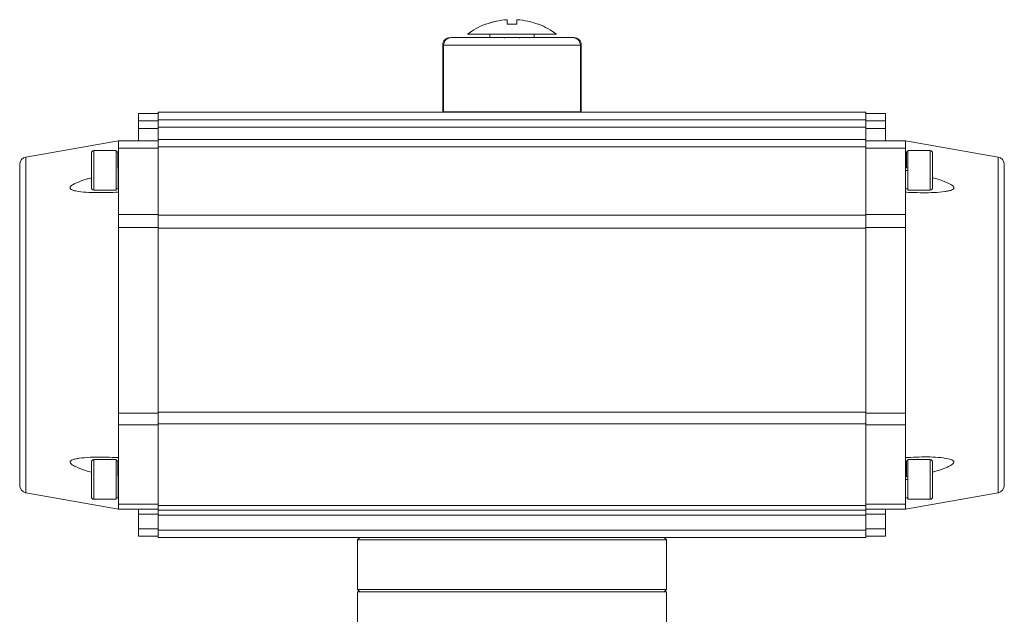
# Model space of a CAD drawing. Header units: millimetres. Extents: x 62 to 973, y -248 to 982.
# Tile 6 of 6: x 575 to 973, y 742 to 982. Entities that reach past the tile are written whole.
import ezdxf

# ---------------------------------------------------------------- set-up
doc = ezdxf.new("R2010")
doc.units = ezdxf.units.MM

msp = doc.modelspace()

# ---------------------------------------------------------------- linework, layer by layer
at = {"color": 7, "linetype": 'Continuous', "lineweight": 15}
for p, q in [((775.75, 980.42), (775.75, 982.28)), ((764.75, 976.42), (764.75, 975.02)), ((782.75, 975.02), (782.75, 976.42)), ((745.75, 972.02), (745.75, 945.02)), ((746.11, 972.02), (801.39, 972.02)), ((770.75, 975.02), (770.75, 974.82)), ((776.75, 974.82), (776.75, 975.02)), ((798.75, 975.02), (798.23, 975.02)), ((801.75, 945.02), (801.75, 972.02)), ((622.75, 944.32), (622.75, 944.32)), ((630.75, 944.32), (622.75, 944.32)), ((630.75, 944.32), (630.75, 944.82)), ((630.75, 944.82), (630.75, 944.82)), ((630.75, 944.82), (630.75, 941.82)), ((916.75, 944.82), (630.75, 944.82)), ((746.04, 945.02), (745.75, 945.02)), ((746.04, 945.02), (801.46, 945.02)), ((748.75, 945.02), (748.75, 944.82)), ((798.75, 944.82), (798.75, 945.02)), ((801.46, 945.02), (801.75, 945.02)), ((916.75, 944.82), (916.75, 941.82)), ((924.75, 944.32), (916.75, 944.32)), ((622.75, 938.32), (622.75, 941.32)), ((622.75, 941.32), (622.75, 938.32)), ((622.75, 941.32), (630.75, 941.32)), ((630.75, 941.82), (630.75, 938.82)), ((916.75, 941.82), (630.75, 941.82)), ((916.75, 941.82), (916.75, 938.82)), ((924.75, 941.32), (916.75, 941.32)), ((924.75, 941.32), (924.75, 938.32)), ((622.75, 938.32), (630.75, 938.32)), ((630.75, 938.82), (916.75, 938.82)), ((916.75, 938.32), (924.75, 938.32)), ((614.75, 933.32), (577.23, 926.7)), ((614.75, 933.32), (614.75, 933.32)), ((630.75, 933.32), (614.75, 933.32)), ((614.75, 933.32), (614.75, 933.32)), ((630.75, 933.82), (630.75, 933.82)), ((630.75, 933.82), (630.75, 930.82)), ((916.75, 933.82), (630.75, 933.82)), ((630.75, 930.32), (630.75, 933.32)), ((916.75, 933.32), (932.75, 933.32)), ((970.27, 926.7), (932.75, 933.32)), ((932.75, 933.32), (932.75, 930.32)), ((613.75, 929.32), (604.75, 929.32)), ((614.38, 928.85), (613.75, 928.84)), ((614.75, 930.32), (614.75, 903.52)), ((614.75, 930.32), (630.75, 930.32)), ((630.75, 930.82), (630.75, 903.19)), ((916.75, 930.82), (630.75, 930.82)), ((916.75, 930.82), (916.75, 903.19)), ((932.75, 930.32), (916.75, 930.32)), ((932.75, 930.32), (932.75, 903.52)), ((933.75, 928.84), (933.13, 928.85)), ((942.75, 929.32), (933.75, 929.32)), ((614.75, 926.32), (614.44, 926.32)), ((933.13, 926.32), (932.75, 926.32)), ((614.5, 921.33), (614.5, 921.33)), ((933.75, 921.32), (932.75, 921.32)), ((933.24, 922.32), (933.75, 922.32)), ((933.75, 921.32), (933.75, 922.32)), ((614.63, 916.32), (614.75, 916.32)), ((604.75, 913.32), (613.75, 913.32)), ((613.75, 913.85), (614.63, 913.86)), ((932.88, 913.86), (933.75, 913.85)), ((933.75, 913.32), (942.75, 913.32)), ((614.75, 903.52), (614.75, 898.25)), ((614.75, 903.52), (630.75, 903.52)), ((916.75, 903.52), (932.75, 903.52)), ((630.75, 903.19), (916.75, 903.19)), ((916.75, 903.19), (916.75, 897.97)), ((630.75, 898.25), (614.75, 898.25)), ((916.75, 897.97), (630.75, 897.97)), ((932.75, 898.25), (916.75, 898.25)), ((614.75, 823.18), (630.75, 823.18)), ((614.75, 823.18), (614.75, 818.42)), ((630.75, 823.52), (630.75, 818.82)), ((630.75, 823.52), (916.75, 823.52)), ((916.75, 823.52), (916.75, 818.82)), ((916.75, 823.18), (932.75, 823.18)), ((916.75, 818.42), (916.75, 823.18)), ((932.75, 823.18), (932.75, 818.42)), ((614.75, 818.42), (614.75, 786.32)), ((614.75, 818.42), (630.75, 818.42)), ((630.75, 818.82), (630.75, 785.82)), ((916.75, 818.82), (630.75, 818.82)), ((916.75, 818.82), (916.75, 785.82)), ((932.75, 818.42), (916.75, 818.42)), ((932.75, 818.42), (932.75, 786.32)), ((613.75, 804.32), (604.75, 804.32)), ((942.75, 804.32), (933.75, 804.32)), ((614.38, 803.85), (613.75, 803.84)), ((614.75, 801.32), (614.44, 801.32)), ((933.13, 801.32), (932.75, 801.32)), ((933.75, 803.84), (933.13, 803.85)), ((933.75, 796.32), (932.75, 796.32)), ((933.24, 797.32), (933.75, 797.32)), ((933.75, 796.32), (933.75, 797.32)), ((577.23, 790.93), (614.75, 784.32)), ((604.75, 788.32), (613.75, 788.32)), ((613.75, 788.85), (614.63, 788.86)), ((614.63, 791.32), (614.75, 791.32)), ((932.75, 784.32), (970.27, 790.93)), ((932.88, 788.86), (933.75, 788.85)), ((933.75, 788.32), (942.75, 788.32)), ((614.75, 786.32), (614.75, 784.32)), ((630.75, 786.32), (614.75, 786.32)), ((614.75, 784.32), (614.75, 784.32)), ((614.75, 784.32), (630.75, 784.32)), ((614.75, 784.32), (614.75, 784.32)), ((622.75, 784.32), (622.75, 782.32)), ((622.75, 784.32), (622.75, 782.32)), ((630.75, 785.82), (630.75, 783.82)), ((916.75, 785.82), (630.75, 785.82)), ((932.75, 786.32), (916.75, 786.32)), ((916.75, 785.82), (916.75, 783.82)), ((916.75, 784.32), (916.75, 784.32)), ((932.75, 784.32), (916.75, 784.32)), ((924.75, 784.32), (924.75, 782.32)), ((630.75, 782.32), (622.75, 782.32)), ((622.75, 782.32), (622.75, 776.32)), ((622.75, 776.32), (622.75, 782.32)), ((630.75, 783.82), (630.75, 783.82)), ((630.75, 783.82), (630.75, 781.82)), ((630.75, 783.82), (916.75, 783.82)), ((630.75, 781.82), (630.75, 775.82)), ((916.75, 781.82), (630.75, 781.82)), ((916.75, 783.82), (916.75, 781.82)), ((924.75, 782.32), (916.75, 782.32)), ((916.75, 781.82), (916.75, 775.82)), ((924.75, 782.32), (924.75, 776.32)), ((630.75, 776.32), (622.75, 776.32)), ((924.75, 776.32), (916.75, 776.32)), ((622.75, 773.32), (622.75, 773.32)), ((622.75, 773.32), (630.75, 773.32)), ((630.75, 775.82), (916.75, 775.82)), ((630.75, 772.82), (630.75, 772.82)), ((750.66, 772.82), (630.75, 772.82)), ((712.25, 772.82), (711.25, 771.82)), ((750.66, 772.82), (796.84, 772.82)), ((916.75, 772.82), (796.84, 772.82)), ((836.25, 771.82), (835.25, 772.82)), ((924.75, 773.32), (916.75, 773.32)), ((711.25, 771.82), (711.25, 751.82)), ((836.25, 771.82), (711.25, 771.82)), ((836.25, 751.82), (836.25, 771.82)), ((711.25, 751.82), (712.25, 750.82)), ((711.25, 751.82), (836.25, 751.82)), ((711.25, 750.82), (711.25, 734.82)), ((711.25, 750.82), (836.25, 750.82)), ((835.25, 750.82), (836.25, 751.82)), ((836.25, 734.82), (836.25, 750.82))]:
    msp.add_line(p, q, dxfattribs=at)
at = {"color": 8, "linetype": 'Continuous', "lineweight": 15}
for p, q in [((746.11, 972.02), (745.75, 972.02)), ((801.75, 972.02), (801.39, 972.02))]:
    msp.add_line(p, q, dxfattribs=at)
at = {"color": 7, "linetype": 'Continuous', "lineweight": 15, "flags": 128}
for points in [[(771.75, 980.42), (771.75, 980.79), (771.75, 981.12), (771.75, 981.41), (771.75, 981.67), (771.75, 981.88), (771.75, 982.06), (771.75, 982.19), (771.75, 982.28)], [(775.75, 982.28), (775.75, 982.19), (775.75, 982.06), (775.75, 981.88), (775.75, 981.67), (775.75, 981.41), (775.75, 981.12), (775.75, 980.79), (775.75, 980.42)], [(775.75, 980.42), (775.75, 980.79), (775.75, 981.12), (775.75, 981.41), (775.75, 981.67), (775.75, 981.88), (775.75, 982.06), (775.75, 982.19), (775.75, 982.28)], [(622.75, 941.32), (622.75, 941.9), (622.75, 942.47), (622.75, 942.98), (622.75, 943.44), (622.75, 943.81), (622.75, 944.09), (622.75, 944.26), (622.75, 944.32)], [(622.75, 944.32), (622.75, 944.26), (622.75, 944.09), (622.75, 943.81), (622.75, 943.44), (622.75, 942.98), (622.75, 942.47), (622.75, 941.9), (622.75, 941.32)], [(924.75, 944.32), (924.75, 944.26), (924.75, 944.09), (924.75, 943.81), (924.75, 943.44), (924.75, 942.98), (924.75, 942.47), (924.75, 941.9), (924.75, 941.32)], [(622.75, 933.32), (622.75, 933.41), (622.75, 933.7), (622.75, 934.16), (622.75, 934.78), (622.75, 935.54), (622.75, 936.4), (622.75, 937.34), (622.75, 938.32)], [(622.75, 933.32), (622.75, 933.41), (622.75, 933.7), (622.75, 934.16), (622.75, 934.78), (622.75, 935.54), (622.75, 936.4), (622.75, 937.34), (622.75, 938.32)], [(630.75, 938.82), (630.75, 937.84), (630.75, 936.9), (630.75, 936.04), (630.75, 935.28), (630.75, 934.66), (630.75, 934.2), (630.75, 933.91), (630.75, 933.82)], [(630.75, 938.32), (630.75, 937.34), (630.75, 936.4), (630.75, 935.54), (630.75, 934.78), (630.75, 934.16), (630.75, 933.7), (630.75, 933.41), (630.75, 933.32)], [(916.75, 938.82), (916.75, 937.84), (916.75, 936.9), (916.75, 936.04), (916.75, 935.28), (916.75, 934.66), (916.75, 934.2), (916.75, 933.91), (916.75, 933.82)], [(916.75, 938.32), (916.75, 937.34), (916.75, 936.4), (916.75, 935.54), (916.75, 934.78), (916.75, 934.16), (916.75, 933.82)], [(924.75, 938.32), (924.75, 937.34), (924.75, 936.4), (924.75, 935.54), (924.75, 934.78), (924.75, 934.16), (924.75, 933.7), (924.75, 933.41), (924.75, 933.32)], [(614.75, 926.32), (614.75, 928.43), (614.75, 930.18), (614.75, 931.55), (614.75, 932.53), (614.75, 933.12), (614.75, 933.32)], [(614.75, 933.32), (614.75, 933.26), (614.75, 933.09), (614.75, 932.81), (614.75, 932.44), (614.75, 931.98), (614.75, 931.47), (614.75, 930.9), (614.75, 930.32)], [(916.75, 933.82), (916.75, 933.76), (916.75, 933.59), (916.75, 933.31), (916.75, 932.94), (916.75, 932.48), (916.75, 931.97), (916.75, 931.4), (916.75, 930.82)], [(613.75, 921.32), (613.75, 923.04), (613.75, 924.68), (613.75, 926.16), (613.75, 927.41), (613.75, 928.39), (613.75, 929.03), (613.75, 929.31), (613.75, 929.32)], [(933.75, 928.84), (933.75, 929.03), (933.75, 929.31), (933.75, 929.21), (933.75, 928.75), (933.75, 927.94), (933.75, 926.82), (933.75, 925.44), (933.75, 923.87), (933.75, 922.18), (933.75, 920.45), (933.75, 918.76), (933.75, 917.19), (933.75, 915.82), (933.75, 914.7), (933.75, 913.89), (933.75, 913.42), (933.75, 913.33), (933.75, 913.61), (933.75, 913.85)], [(614.75, 916.32), (614.75, 916), (614.75, 915.82), (614.75, 916), (614.75, 916.55), (614.75, 917.43), (614.75, 918.57), (614.75, 919.89), (614.75, 921.32), (614.75, 922.74), (614.75, 924.07), (614.75, 925.21), (614.75, 926.08), (614.75, 926.63), (614.75, 926.82), (614.75, 926.63), (614.75, 926.32)], [(613.75, 913.32), (613.75, 913.33), (613.75, 913.61), (613.75, 914.25), (613.75, 915.22), (613.75, 916.48), (613.75, 917.96), (613.75, 919.6), (613.75, 921.32)], [(614.75, 912.32), (614.75, 912.32), (614.75, 912.58), (614.75, 913.25), (614.75, 914.29), (614.75, 915.66), (614.75, 916.32)], [(614.75, 805.16), (614.75, 808.9), (614.75, 812.89), (614.75, 817.1), (614.75, 821.51), (614.75, 826.11), (614.75, 830.87), (614.75, 835.76), (614.75, 840.77), (614.75, 845.86), (614.75, 851.02), (614.75, 856.21), (614.75, 861.42), (614.75, 866.62), (614.75, 871.78), (614.75, 876.87), (614.75, 881.88), (614.75, 886.77), (614.75, 891.53), (614.75, 896.12), (614.75, 900.54), (614.75, 904.75), (614.75, 908.73), (614.75, 912.48)], [(916.75, 898.25), (916.75, 898.85), (916.75, 899.48), (916.75, 900.12), (916.75, 900.78), (916.75, 901.45), (916.75, 902.14), (916.75, 902.83), (916.75, 903.52)], [(932.75, 903.52), (932.75, 902.83), (932.75, 902.14), (932.75, 901.45), (932.75, 900.78), (932.75, 900.12), (932.75, 899.48), (932.75, 898.85), (932.75, 898.25)], [(630.75, 903.19), (630.75, 902.5), (630.75, 901.82), (630.75, 901.14), (630.75, 900.48), (630.75, 899.82), (630.75, 899.18), (630.75, 898.57), (630.75, 897.97)], [(614.75, 898.25), (614.75, 893.7), (614.75, 888.98), (614.75, 884.11), (614.75, 879.11), (614.75, 874.02), (614.75, 868.85), (614.75, 863.63), (614.75, 858.39), (614.75, 853.15), (614.75, 847.94), (614.75, 842.78), (614.75, 837.7), (614.75, 832.72), (614.75, 827.88), (614.75, 823.18)], [(630.75, 823.18), (630.75, 827.88), (630.75, 832.72), (630.75, 837.7), (630.75, 842.78), (630.75, 847.94), (630.75, 853.15), (630.75, 858.39), (630.75, 863.63), (630.75, 868.85), (630.75, 874.02), (630.75, 879.11), (630.75, 884.11), (630.75, 888.98), (630.75, 893.7), (630.75, 898.25)], [(630.75, 897.97), (630.75, 893.45), (630.75, 888.76), (630.75, 883.93), (630.75, 878.97), (630.75, 873.92), (630.75, 868.8), (630.75, 863.63), (630.75, 858.44), (630.75, 853.25), (630.75, 848.09), (630.75, 842.97), (630.75, 837.94), (630.75, 833), (630.75, 828.19), (630.75, 823.52)], [(916.75, 898.25), (916.75, 893.7), (916.75, 888.98), (916.75, 884.11), (916.75, 879.11), (916.75, 874.02), (916.75, 868.85), (916.75, 863.63), (916.75, 858.39), (916.75, 853.15), (916.75, 847.94), (916.75, 842.78), (916.75, 837.7), (916.75, 832.72), (916.75, 827.88), (916.75, 823.18)], [(916.75, 897.97), (916.75, 893.45), (916.75, 888.76), (916.75, 883.93), (916.75, 878.97), (916.75, 873.92), (916.75, 868.8), (916.75, 863.63), (916.75, 858.44), (916.75, 853.25), (916.75, 848.09), (916.75, 842.97), (916.75, 837.94), (916.75, 833), (916.75, 828.19), (916.75, 823.52)], [(932.75, 898.25), (932.75, 893.7), (932.75, 888.98), (932.75, 884.11), (932.75, 879.11), (932.75, 874.02), (932.75, 868.85), (932.75, 863.63), (932.75, 858.39), (932.75, 853.15), (932.75, 847.94), (932.75, 842.78), (932.75, 837.7), (932.75, 832.72), (932.75, 827.88), (932.75, 823.18)], [(613.75, 796.32), (613.75, 798.04), (613.75, 799.68), (613.75, 801.16), (613.75, 802.41), (613.75, 803.39), (613.75, 804.03), (613.75, 804.31), (613.75, 804.32)], [(614.75, 801.32), (614.75, 801.98), (614.75, 803.35), (614.75, 804.39), (614.75, 805.05), (614.75, 805.31), (614.75, 805.32)], [(933.75, 803.84), (933.75, 804.03), (933.75, 804.31), (933.75, 804.21), (933.75, 803.75), (933.75, 802.94), (933.75, 801.82), (933.75, 800.44), (933.75, 798.87), (933.75, 797.18), (933.75, 795.45), (933.75, 793.76), (933.75, 792.19), (933.75, 790.82), (933.75, 789.7), (933.75, 788.89), (933.75, 788.42), (933.75, 788.33), (933.75, 788.61), (933.75, 788.85)], [(614.75, 791.32), (614.75, 791), (614.75, 790.82), (614.75, 791), (614.75, 791.55), (614.75, 792.43), (614.75, 793.57), (614.75, 794.89), (614.75, 796.32), (614.75, 797.74), (614.75, 799.07), (614.75, 800.21), (614.75, 801.08), (614.75, 801.63), (614.75, 801.82), (614.75, 801.63), (614.75, 801.32)], [(613.75, 788.32), (613.75, 788.33), (613.75, 788.61), (613.75, 789.25), (613.75, 790.22), (613.75, 791.48), (613.75, 792.96), (613.75, 794.6), (613.75, 796.32)], [(614.75, 784.32), (614.75, 784.52), (614.75, 785.11), (614.75, 786.09), (614.75, 787.46), (614.75, 789.21), (614.75, 791.32)], [(630.75, 784.32), (630.75, 784.36), (630.75, 784.47), (630.75, 784.65), (630.75, 784.9), (630.75, 785.21), (630.75, 785.55), (630.75, 785.93), (630.75, 786.32)], [(932.75, 786.32), (932.75, 785.93), (932.75, 785.55), (932.75, 785.21), (932.75, 784.9), (932.75, 784.65), (932.75, 784.47), (932.75, 784.36), (932.75, 784.32)], [(622.75, 776.32), (622.75, 775.73), (622.75, 775.17), (622.75, 774.65), (622.75, 774.2), (622.75, 773.82), (622.75, 773.55), (622.75, 773.38), (622.75, 773.32)], [(622.75, 773.32), (622.75, 773.38), (622.75, 773.55), (622.75, 773.82), (622.75, 774.2), (622.75, 774.65), (622.75, 775.17), (622.75, 775.73), (622.75, 776.32)], [(924.75, 776.32), (924.75, 775.73), (924.75, 775.17), (924.75, 774.65), (924.75, 774.2), (924.75, 773.82), (924.75, 773.55), (924.75, 773.38), (924.75, 773.32)], [(630.75, 775.82), (630.75, 775.23), (630.75, 774.67), (630.75, 774.15), (630.75, 773.7), (630.75, 773.32), (630.75, 773.05), (630.75, 772.88), (630.75, 772.82)], [(630.75, 772.82), (630.75, 772.88), (630.75, 773.05), (630.75, 773.32)], [(916.75, 775.82), (916.75, 775.23), (916.75, 774.67), (916.75, 774.15), (916.75, 773.7), (916.75, 773.32), (916.75, 773.05), (916.75, 772.88), (916.75, 772.82)]]:
    msp.add_lwpolyline(points, dxfattribs=at)
at = {"color": 8, "linetype": 'Continuous', "lineweight": 15, "flags": 128}
for points in [[(604.75, 929.32), (604.75, 929.31), (604.75, 929.03), (604.75, 928.39), (604.75, 927.41), (604.75, 926.16), (604.75, 924.68), (604.75, 923.04), (604.75, 921.32)], [(942.75, 913.32), (942.75, 913.42), (942.75, 913.89), (942.75, 914.7), (942.75, 915.82), (942.75, 917.19), (942.75, 918.76), (942.75, 920.45), (942.75, 922.18), (942.75, 923.87), (942.75, 925.44), (942.75, 926.82), (942.75, 927.94), (942.75, 928.75), (942.75, 929.21), (942.75, 929.32)], [(577.23, 790.93), (577.23, 790.94), (577.23, 791.18), (577.23, 791.77), (577.23, 792.71), (577.23, 793.99), (577.23, 795.61), (577.23, 797.57), (577.23, 799.84), (577.23, 802.42), (577.23, 805.29), (577.23, 808.44), (577.23, 811.85), (577.23, 815.51), (577.23, 819.4), (577.23, 823.49), (577.23, 827.77), (577.23, 832.2), (577.23, 836.78), (577.23, 841.47), (577.23, 846.25), (577.23, 851.1), (577.23, 855.98), (577.23, 860.88), (577.23, 865.77), (577.23, 870.63), (577.23, 875.42), (577.23, 880.13), (577.23, 884.72), (577.23, 889.18), (577.23, 893.48), (577.23, 897.61), (577.23, 901.52), (577.23, 905.22), (577.23, 908.68), (577.23, 911.87), (577.23, 914.79), (577.23, 917.41), (577.23, 919.73), (577.23, 921.74), (577.23, 923.41), (577.23, 924.75), (577.23, 925.74), (577.23, 926.39), (577.23, 926.68), (577.23, 926.7)], [(970.27, 926.7), (970.27, 926.58), (970.27, 926.11), (970.27, 925.29), (970.27, 924.12), (970.27, 922.62), (970.27, 920.78), (970.27, 918.61), (970.27, 916.14), (970.27, 913.36), (970.27, 910.31), (970.27, 906.98), (970.27, 903.4), (970.27, 899.59), (970.27, 895.57), (970.27, 891.36), (970.27, 886.97), (970.27, 882.44), (970.27, 877.79), (970.27, 873.03), (970.27, 868.21), (970.27, 863.33), (970.27, 858.43)], [(604.75, 921.32), (604.75, 919.6), (604.75, 917.96), (604.75, 916.48), (604.75, 915.22), (604.75, 914.25), (604.75, 913.61), (604.75, 913.33), (604.75, 913.32)], [(970.27, 858.43), (970.27, 853.54), (970.27, 848.67), (970.27, 843.85), (970.27, 839.11), (970.27, 834.47), (970.27, 829.96), (970.27, 825.61), (970.27, 821.42), (970.27, 817.43), (970.27, 813.66), (970.27, 810.12), (970.27, 806.83), (970.27, 803.82), (970.27, 801.09), (970.27, 798.66), (970.27, 796.55), (970.27, 794.76), (970.27, 793.31), (970.27, 792.19), (970.27, 791.43), (970.27, 791.01), (970.27, 790.93)], [(604.75, 804.32), (604.75, 804.31), (604.75, 804.03), (604.75, 803.39), (604.75, 802.41), (604.75, 801.16), (604.75, 799.68), (604.75, 798.04), (604.75, 796.32)], [(942.75, 788.32), (942.75, 788.42), (942.75, 788.89), (942.75, 789.7), (942.75, 790.82), (942.75, 792.19), (942.75, 793.76), (942.75, 795.45), (942.75, 797.18), (942.75, 798.87), (942.75, 800.44), (942.75, 801.82), (942.75, 802.94), (942.75, 803.75), (942.75, 804.21), (942.75, 804.32)], [(604.75, 796.32), (604.75, 794.6), (604.75, 792.96), (604.75, 791.48), (604.75, 790.22), (604.75, 789.25), (604.75, 788.61), (604.75, 788.33), (604.75, 788.32)]]:
    msp.add_lwpolyline(points, dxfattribs=at)
at = {"color": 7, "linetype": 'Continuous', "lineweight": 15}
for centre, radius, start, end in [((773.75, 952.42), 30, 111.0408, 126.865), ((773.75, 952.42), 30, 53.1268, 68.9632), ((748.75, 972.02), 3, 90, 180), ((798.75, 972.02), 3, 0, 90), ((604.75, 928.32), 1, 90, 180.0002), ((942.75, 928.32), 1, 359.9998, 90), ((577.75, 923.75), 3, 100, 180.0002), ((969.75, 923.75), 3, 359.9998, 80), ((604.75, 914.32), 1, 179.9998, 270), ((942.75, 914.32), 1, 270, 0.0002), ((604.75, 803.32), 1, 90, 180.0002), ((942.75, 803.32), 1, 359.9998, 90), ((577.75, 793.89), 3, 179.9998, 260), ((969.75, 793.89), 3, 280, 0.0002), ((604.75, 789.32), 1, 179.9998, 270), ((942.75, 789.32), 1, 270, 0.0002)]:
    msp.add_arc(centre, radius, start, end, dxfattribs=at)
for major_axis, start_param, end_param in [((-4.86, 1604.12), 1.235364, 1.253135), ((-4.86, 1604.12), 1.235364, 1.253135), ((4.86, 1604.12), 5.03005, 5.047821)]:
    msp.add_ellipse((773.75, 444.06), major_axis=major_axis, ratio=0.01719, start_param=start_param, end_param=end_param, dxfattribs=at)
for points, knots in [([(763.17, 980.42), (763.04, 980.42), (762.92, 980.42), (762.98, 980.42), (762.98, 980.42)], [0, 0, 0, 0, 0.999724, 1, 1, 1, 1]), ([(771.75, 982.28), (770.3, 982.13), (767.37, 981.83), (764.58, 980.89), (763.17, 980.42)], [0, 0, 0, 0, 0.49456, 1, 1, 1, 1]), ([(763.17, 980.42), (764.54, 980.93), (765.92, 981.46), (767.38, 981.66), (767.39, 981.66)], [0, 0, 0, 0, 0.989056, 1, 1, 1, 1]), ([(775.75, 980.42), (775.1, 980.42), (773.76, 980.42), (772.43, 980.42), (771.75, 980.42)], [0, 0, 0, 0, 0.491229, 1, 1, 1, 1]), ([(784.33, 980.42), (782.95, 980.88), (780.16, 981.82), (777.23, 982.13), (775.75, 982.28)], [0, 0, 0, 0, 0.494559, 1, 1, 1, 1]), ([(784.52, 980.42), (784.52, 980.42), (784.58, 980.42), (784.46, 980.42), (784.33, 980.42)], [0, 0, 0, 0, 0.002985, 1, 1, 1, 1]), ([(791.75, 976.42), (791.7, 976.42), (791.6, 976.42), (790.82, 976.42), (789.58, 976.42), (787.89, 976.42), (785.79, 976.42), (783.36, 976.42), (780.64, 976.42), (777.75, 976.42), (774.72, 976.42), (771.69, 976.42), (768.68, 976.42), (765.85, 976.42), (763.22, 976.42), (760.91, 976.42), (758.95, 976.42), (757.42, 976.42), (756.35, 976.42), (755.82, 976.42), (755.77, 976.42), (755.75, 976.42)], [0, 0, 0, 0, 0.0528116, 0.1072782, 0.1602098, 0.2146764, 0.2676079, 0.3220745, 0.3750061, 0.4294727, 0.4824043, 0.5368709, 0.5898025, 0.6442691, 0.6972007, 0.7516672, 0.8045988, 0.8590654, 0.911997, 0.9664636, 1, 1, 1, 1]), ([(749.28, 975.02), (748.9, 974.98), (748.15, 974.91), (747.15, 974.33), (746.45, 973.49), (746.15, 972.66), (746.12, 972.17), (746.11, 972.02)], [0, 0, 0, 0, 0.234841, 0.470014, 0.695403, 0.906562, 1, 1, 1, 1]), ([(749.28, 975.02), (749.31, 975.02), (749.38, 975.02), (749.5, 975.02), (749.63, 975.02), (749.77, 975.02), (749.91, 975.02), (750.07, 975.02), (750.24, 975.02), (750.6, 975.02), (751.23, 975.02), (752.25, 975.02), (753.43, 975.02), (755.24, 975.02), (757.89, 975.02), (761.56, 975.02), (765.54, 975.02), (769.64, 975.02), (773.75, 975.02), (777.86, 975.02), (781.96, 975.02), (785.94, 975.02), (789.61, 975.02), (792.26, 975.02), (794.07, 975.02), (795.25, 975.02), (796.27, 975.02), (796.97, 975.02), (797.44, 975.02), (797.74, 975.02), (798.01, 975.02), (798.15, 975.02), (798.23, 975.02)], [0, 0, 0, 0, 0.0074291, 0.0148488, 0.0222622, 0.0296724, 0.0370823, 0.0444951, 0.0519137, 0.0593412, 0.0903342, 0.1213347, 0.1532854, 0.1852436, 0.250091, 0.3149385, 0.3787863, 0.4407242, 0.5000015, 0.5592788, 0.6212167, 0.6850645, 0.749912, 0.8147594, 0.8467101, 0.8786683, 0.9096612, 0.9406618, 0.9555043, 0.9703252, 0.985149, 1, 1, 1, 1]), ([(798.23, 975.02), (798.6, 974.98), (799.36, 974.91), (800.35, 974.33), (801.05, 973.49), (801.36, 972.66), (801.38, 972.17), (801.39, 972.02)], [0, 0, 0, 0, 0.234841, 0.470014, 0.695403, 0.906562, 1, 1, 1, 1]), ([(798.23, 975.02), (798.6, 974.98), (799.36, 974.91), (800.35, 974.33), (801.05, 973.49), (801.36, 972.66), (801.38, 972.17), (801.39, 972.02)], [0, 0, 0, 0, 0.234841, 0.470014, 0.695403, 0.906562, 1, 1, 1, 1]), ([(603.75, 921.32), (603.75, 923.17), (603.75, 924.95), (603.75, 927.58), (603.75, 928.32), (603.75, 928.32), (603.75, 927.58), (603.75, 924.95), (603.75, 923.17), (603.75, 921.32)], [0, 0, 0, 0, 0.25, 0.25, 0.5, 0.5, 0.75, 0.75, 1, 1, 1, 1]), ([(614.63, 913.95), (614.62, 913.93), (614.61, 913.83), (614.59, 914.54), (614.56, 915.99), (614.54, 918.11), (614.51, 920.58), (614.48, 923.14), (614.46, 925.5), (614.43, 927.38), (614.4, 928.62), (614.39, 928.76), (614.38, 928.83)], [0, 0, 0, 0, 0.0383365, 0.1457194, 0.2531188, 0.3605175, 0.4678994, 0.575256, 0.6825976, 0.7899418, 0.8973169, 1, 1, 1, 1]), ([(933.13, 928.83), (933.13, 928.84), (933.13, 928.98), (933.15, 928.46), (933.18, 927.26), (933.21, 925.3), (933.23, 923.52), (933.24, 922.51), (933.24, 922.32)], [0, 0, 0, 0, 0.0103274, 0.2444509, 0.4786583, 0.7128836, 0.9470597, 1, 1, 1, 1]), ([(943.75, 921.32), (943.75, 923.17), (943.75, 924.95), (943.75, 927.58), (943.75, 928.32), (943.75, 928.32)], [0, 0, 0, 0, 0.5, 0.5, 1, 1, 1, 1]), ([(574.75, 858.82), (574.75, 859.08), (574.75, 859.61), (574.75, 860.4), (574.75, 861.2), (574.75, 861.99), (574.75, 862.78), (574.75, 863.57), (574.75, 864.36), (574.75, 865.14), (574.75, 865.93), (574.75, 866.72), (574.75, 867.5), (574.75, 868.29), (574.75, 869.07), (574.75, 869.85), (574.75, 871.41), (574.75, 873.72), (574.75, 876.77), (574.75, 879.77), (574.75, 882.76), (574.75, 885.72), (574.75, 888.67), (574.75, 891.55), (574.75, 895.32), (574.75, 899.82), (574.75, 904.81), (574.75, 909.31), (574.75, 913.25), (574.75, 916.58), (574.75, 919.26), (574.75, 921.32), (574.75, 922.74), (574.75, 923.57), (574.75, 923.84), (574.75, 923.57), (574.75, 922.74), (574.75, 921.32), (574.75, 919.26), (574.75, 916.58), (574.75, 913.25), (574.75, 909.31), (574.75, 904.81), (574.75, 899.82), (574.75, 895.32), (574.75, 891.55), (574.75, 888.67), (574.75, 885.72), (574.75, 882.76), (574.75, 879.77), (574.75, 876.77), (574.75, 873.72), (574.75, 871.18), (574.75, 869.17), (574.75, 867.7), (574.75, 866.23), (574.75, 864.75), (574.75, 863.27), (574.75, 861.79), (574.75, 860.3), (574.75, 859.31), (574.75, 858.82)], [0, 0, 0, 0, 0.003893, 0.007782, 0.011668, 0.015552, 0.019433, 0.023313, 0.027192, 0.031071, 0.03495, 0.03883, 0.042711, 0.046594, 0.05048, 0.054369, 0.058262, 0.073718, 0.089139, 0.10456, 0.120018, 0.135974, 0.151932, 0.16814, 0.18435, 0.217102, 0.25003, 0.282957, 0.315709, 0.348117, 0.38002, 0.410888, 0.441759, 0.470878, 0.5, 0.52912, 0.558242, 0.58911, 0.619981, 0.651884, 0.684292, 0.717044, 0.749971, 0.782899, 0.815651, 0.831859, 0.848069, 0.864025, 0.879983, 0.895439, 0.91086, 0.926281, 0.941739, 0.949034, 0.956318, 0.963595, 0.970868, 0.978141, 0.985418, 0.992703, 1, 1, 1, 1]), ([(603.75, 921.32), (603.75, 920.92), (603.75, 920.53), (603.75, 919.96), (603.75, 919.77), (603.75, 919.39), (603.75, 919.2), (603.75, 918.66), (603.75, 918.31), (603.75, 917.66), (603.75, 917.35), (603.75, 916.8), (603.75, 916.55), (603.75, 916.22), (603.75, 916.12), (603.75, 915.93), (603.75, 915.77), (603.75, 915.63), (603.75, 915.52), (603.75, 915.47), (603.75, 915.36), (603.75, 915.32), (603.75, 915.32), (603.75, 915.36), (603.75, 915.51), (603.75, 915.62), (603.75, 915.85), (603.75, 915.93), (603.75, 916.12), (603.75, 916.22), (603.75, 916.54), (603.75, 916.79), (603.75, 917.35), (603.75, 917.66), (603.75, 918.14), (603.75, 918.31), (603.75, 918.66), (603.75, 918.84), (603.75, 919.38), (603.75, 919.76), (603.75, 920.52), (603.75, 920.92), (603.75, 921.71), (603.75, 922.1), (603.75, 922.68), (603.75, 922.87), (603.75, 923.25), (603.75, 923.43), (603.75, 923.98), (603.75, 924.32), (603.75, 924.97), (603.75, 925.28), (603.75, 925.84), (603.75, 926.09), (603.75, 926.41), (603.75, 926.52), (603.75, 926.7), (603.75, 926.87), (603.75, 927), (603.75, 927.12), (603.75, 927.16), (603.75, 927.28), (603.75, 927.32), (603.75, 927.32), (603.75, 927.28), (603.75, 927.13), (603.75, 927.01), (603.75, 926.79), (603.75, 926.7), (603.75, 926.52), (603.75, 926.42), (603.75, 926.09), (603.75, 925.84), (603.75, 925.28), (603.75, 924.98), (603.75, 924.49), (603.75, 924.32), (603.75, 923.98), (603.75, 923.8), (603.75, 923.25), (603.75, 922.88), (603.75, 922.11), (603.75, 921.71), (603.75, 921.32)], [0, 0, 0, 0, 0.03125, 0.03125, 0.046875, 0.046875, 0.0625, 0.0625, 0.09375, 0.09375, 0.125, 0.125, 0.15625, 0.15625, 0.171875, 0.171875, 0.1875, 0.203125, 0.203125, 0.21875, 0.21875, 0.25, 0.25, 0.28125, 0.28125, 0.3125, 0.3125, 0.328125, 0.328125, 0.34375, 0.34375, 0.375, 0.375, 0.40625, 0.40625, 0.421875, 0.421875, 0.4375, 0.4375, 0.46875, 0.46875, 0.5, 0.5, 0.53125, 0.53125, 0.546875, 0.546875, 0.5625, 0.5625, 0.59375, 0.59375, 0.625, 0.625, 0.65625, 0.65625, 0.671875, 0.671875, 0.6875, 0.703125, 0.703125, 0.71875, 0.71875, 0.75, 0.75, 0.78125, 0.78125, 0.8125, 0.8125, 0.828125, 0.828125, 0.84375, 0.84375, 0.875, 0.875, 0.90625, 0.90625, 0.921875, 0.921875, 0.9375, 0.9375, 0.96875, 0.96875, 1, 1, 1, 1]), ([(933.13, 926.3), (933.13, 926.3), (933.14, 926.4), (933.15, 926.03), (933.18, 925.24), (933.21, 923.91), (933.23, 922.85), (933.23, 922.32)], [0, 0, 0, 0, 0.018961, 0.259494, 0.510595, 0.756694, 1, 1, 1, 1]), ([(972.75, 923.75), (972.75, 923.75), (972.75, 916.91), (972.75, 892.55), (972.75, 876.04), (972.75, 858.82)], [0, 0, 0, 0, 0.5, 0.5, 1, 1, 1, 1]), ([(603.75, 921.32), (603.75, 919.46), (603.75, 917.68), (603.75, 915.06), (603.75, 914.32), (603.75, 914.32), (603.75, 915.06), (603.75, 917.68), (603.75, 919.46), (603.75, 921.32)], [0, 0, 0, 0, 0.25, 0.25, 0.5, 0.5, 0.75, 0.75, 1, 1, 1, 1]), ([(932.76, 920.06), (932.77, 919.65), (932.78, 918.4), (932.81, 916.55), (932.83, 914.88), (932.86, 913.94), (932.87, 913.95), (932.88, 913.95)], [0, 0, 0, 0, 0.119201, 0.361027, 0.602792, 0.844547, 1, 1, 1, 1]), ([(943.75, 914.32), (943.75, 914.41), (943.75, 914.55), (943.75, 915.43), (943.75, 916.33), (943.75, 917.45), (943.75, 919.08), (943.75, 920.44), (943.75, 921.32)], [0, 0, 0, 0, 0.239457, 0.36836, 0.5, 0.631638, 0.760542, 1, 1, 1, 1]), ([(614.75, 912.48), (611.82, 912.39), (607.4, 912.27), (601.58, 912.4), (598.37, 912.75), (596.43, 913.23), (595.68, 913.54), (595.25, 913.89), (595.1, 914.21), (595.15, 914.56), (595.48, 915), (596.24, 915.57), (597.41, 916.17), (599.39, 916.98), (601.52, 917.7), (603.19, 918.16), (603.75, 918.32)], [0, 0, 0, 0, 0.280608, 0.423693, 0.565937, 0.601049, 0.637113, 0.656879, 0.67281, 0.688812, 0.707686, 0.739692, 0.78795, 0.837442, 0.945186, 1, 1, 1, 1]), ([(943.75, 918.4), (944.51, 918.19), (946.7, 917.58), (949.14, 916.61), (951.09, 915.67), (951.82, 915.17), (952.25, 914.72), (952.41, 914.37), (952.35, 914.03), (952.03, 913.66), (951.26, 913.28), (950.09, 912.97), (947.75, 912.6), (944.33, 912.32), (939.84, 912.27), (935.97, 912.36), (933.6, 912.45), (932.75, 912.48)], [0, 0, 0, 0, 0.073359, 0.213572, 0.249263, 0.284662, 0.304395, 0.3203, 0.336275, 0.355118, 0.387071, 0.435758, 0.484687, 0.628939, 0.773806, 0.918691, 1, 1, 1, 1]), ([(574.75, 858.82), (574.75, 858.55), (574.75, 858.02), (574.75, 857.23), (574.75, 856.44), (574.75, 855.65), (574.75, 854.86), (574.75, 854.07), (574.75, 853.28), (574.75, 852.49), (574.75, 851.7), (574.75, 850.92), (574.75, 850.13), (574.75, 849.35), (574.75, 848.57), (574.75, 847.78), (574.75, 846.23), (574.75, 843.91), (574.75, 840.87), (574.75, 837.86), (574.75, 834.88), (574.75, 831.91), (574.75, 828.97), (574.75, 826.09), (574.75, 822.32), (574.75, 817.81), (574.75, 812.82), (574.75, 808.33), (574.75, 804.39), (574.75, 801.06), (574.75, 798.38), (574.75, 796.32), (574.75, 794.9), (574.75, 794.07), (574.75, 793.8), (574.75, 794.07), (574.75, 794.9), (574.75, 796.32), (574.75, 798.38), (574.75, 801.06), (574.75, 804.39), (574.75, 808.33), (574.75, 812.82), (574.75, 817.81), (574.75, 822.32), (574.75, 826.08), (574.75, 828.97), (574.75, 831.91), (574.75, 834.88), (574.75, 837.86), (574.75, 840.87), (574.75, 843.91), (574.75, 846.45), (574.75, 848.47), (574.75, 849.94), (574.75, 851.41), (574.75, 852.88), (574.75, 854.36), (574.75, 855.85), (574.75, 857.33), (574.75, 858.32), (574.75, 858.82)], [0, 0, 0, 0, 0.003893, 0.007782, 0.011668, 0.015552, 0.019433, 0.023313, 0.027192, 0.031071, 0.03495, 0.03883, 0.042711, 0.046594, 0.05048, 0.054369, 0.058262, 0.073718, 0.089139, 0.10456, 0.120018, 0.135974, 0.151932, 0.16814, 0.18435, 0.217102, 0.25003, 0.282957, 0.315709, 0.348117, 0.38002, 0.410888, 0.441759, 0.470878, 0.5, 0.52912, 0.558242, 0.58911, 0.619981, 0.651884, 0.684292, 0.717044, 0.749971, 0.782899, 0.815651, 0.831859, 0.848069, 0.864025, 0.879983, 0.895439, 0.91086, 0.926281, 0.941739, 0.949034, 0.956318, 0.963595, 0.970868, 0.978141, 0.985418, 0.992703, 1, 1, 1, 1]), ([(972.75, 793.89), (972.75, 793.89), (972.75, 793.89), (972.75, 793.91), (972.75, 793.97), (972.75, 794.08), (972.75, 794.34), (972.75, 794.75), (972.75, 795.67), (972.75, 797.1), (972.75, 800.28), (972.75, 805.31), (972.75, 813.06), (972.75, 822.92), (972.75, 831.75), (972.75, 837.86), (972.75, 840.87), (972.75, 843.91), (972.75, 847.85), (972.75, 851.74), (972.75, 855.57), (972.75, 857.61), (972.75, 858.69), (972.75, 858.82)], [0, 0, 0, 0, 0.004612, 0.015724, 0.033337, 0.050701, 0.066608, 0.116555, 0.134266, 0.204787, 0.276592, 0.387935, 0.500055, 0.629952, 0.759848, 0.790743, 0.821637, 0.852498, 0.883432, 0.939905, 0.968118, 0.996385, 1, 1, 1, 1]), ([(603.75, 799.23), (603, 799.44), (600.8, 800.06), (598.36, 801.03), (596.42, 801.97), (595.68, 802.46), (595.25, 802.91), (595.1, 803.27), (595.15, 803.61), (595.48, 803.97), (596.24, 804.35), (597.41, 804.67), (599.76, 805.03), (603.17, 805.32), (607.66, 805.36), (611.53, 805.28), (613.9, 805.19), (614.75, 805.16)], [0, 0, 0, 0, 0.073361, 0.213574, 0.249265, 0.284663, 0.304396, 0.320301, 0.336277, 0.355119, 0.387072, 0.43576, 0.484688, 0.62894, 0.773807, 0.918691, 1, 1, 1, 1]), ([(932.75, 805.16), (934.24, 805.22), (937.22, 805.35), (941.67, 805.45), (946.02, 805.3), (949.15, 804.87), (951.09, 804.4), (951.82, 804.09), (952.25, 803.75), (952.41, 803.43), (952.35, 803.08), (952.03, 802.63), (951.26, 802.07), (950.09, 801.46), (947.74, 800.52), (945.62, 799.78), (943.94, 799.34), (943.75, 799.29)], [0, 0, 0, 0, 0.141945, 0.284494, 0.425807, 0.56606, 0.601761, 0.637169, 0.656908, 0.672817, 0.688797, 0.707646, 0.739607, 0.788309, 0.837251, 0.981544, 1, 1, 1, 1]), ([(933.13, 803.83), (933.13, 803.84), (933.13, 803.98), (933.15, 803.46), (933.18, 802.26), (933.21, 800.3), (933.23, 798.52), (933.24, 797.51), (933.24, 797.32)], [0, 0, 0, 0, 0.0103274, 0.2444509, 0.4786583, 0.7128836, 0.9470597, 1, 1, 1, 1]), ([(603.75, 796.32), (603.75, 798.17), (603.75, 799.95), (603.75, 802.58), (603.75, 803.32), (603.75, 803.32), (603.75, 802.58), (603.75, 799.95), (603.75, 798.17), (603.75, 796.32)], [0, 0, 0, 0, 0.25, 0.25, 0.5, 0.5, 0.75, 0.75, 1, 1, 1, 1]), ([(603.75, 796.32), (603.75, 795.92), (603.75, 795.53), (603.75, 794.96), (603.75, 794.77), (603.75, 794.39), (603.75, 794.2), (603.75, 793.66), (603.75, 793.31), (603.75, 792.66), (603.75, 792.35), (603.75, 791.8), (603.75, 791.55), (603.75, 791.22), (603.75, 791.12), (603.75, 790.93), (603.75, 790.77), (603.75, 790.63), (603.75, 790.52), (603.75, 790.47), (603.75, 790.36), (603.75, 790.32), (603.75, 790.32), (603.75, 790.36), (603.75, 790.51), (603.75, 790.62), (603.75, 790.85), (603.75, 790.93), (603.75, 791.12), (603.75, 791.22), (603.75, 791.54), (603.75, 791.79), (603.75, 792.35), (603.75, 792.66), (603.75, 793.14), (603.75, 793.31), (603.75, 793.66), (603.75, 793.84), (603.75, 794.38), (603.75, 794.76), (603.75, 795.52), (603.75, 795.92), (603.75, 796.71), (603.75, 797.1), (603.75, 797.68), (603.75, 797.87), (603.75, 798.25), (603.75, 798.43), (603.75, 798.98), (603.75, 799.32), (603.75, 799.97), (603.75, 800.28), (603.75, 800.84), (603.75, 801.09), (603.75, 801.41), (603.75, 801.52), (603.75, 801.7), (603.75, 801.87), (603.75, 802), (603.75, 802.12), (603.75, 802.16), (603.75, 802.28), (603.75, 802.32), (603.75, 802.32), (603.75, 802.28), (603.75, 802.13), (603.75, 802.01), (603.75, 801.79), (603.75, 801.7), (603.75, 801.52), (603.75, 801.42), (603.75, 801.09), (603.75, 800.84), (603.75, 800.28), (603.75, 799.98), (603.75, 799.49), (603.75, 799.32), (603.75, 798.98), (603.75, 798.8), (603.75, 798.25), (603.75, 797.88), (603.75, 797.11), (603.75, 796.71), (603.75, 796.32)], [0, 0, 0, 0, 0.03125, 0.03125, 0.046875, 0.046875, 0.0625, 0.0625, 0.09375, 0.09375, 0.125, 0.125, 0.15625, 0.15625, 0.171875, 0.171875, 0.1875, 0.203125, 0.203125, 0.21875, 0.21875, 0.25, 0.25, 0.28125, 0.28125, 0.3125, 0.3125, 0.328125, 0.328125, 0.34375, 0.34375, 0.375, 0.375, 0.40625, 0.40625, 0.421875, 0.421875, 0.4375, 0.4375, 0.46875, 0.46875, 0.5, 0.5, 0.53125, 0.53125, 0.546875, 0.546875, 0.5625, 0.5625, 0.59375, 0.59375, 0.625, 0.625, 0.65625, 0.65625, 0.671875, 0.671875, 0.6875, 0.703125, 0.703125, 0.71875, 0.71875, 0.75, 0.75, 0.78125, 0.78125, 0.8125, 0.8125, 0.828125, 0.828125, 0.84375, 0.84375, 0.875, 0.875, 0.90625, 0.90625, 0.921875, 0.921875, 0.9375, 0.9375, 0.96875, 0.96875, 1, 1, 1, 1]), ([(614.38, 803.76), (614.38, 803.75), (614.4, 803.73), (614.42, 802.71), (614.45, 800.98), (614.48, 798.7), (614.5, 796.17), (614.53, 793.65), (614.56, 791.43), (614.58, 789.8), (614.61, 788.91), (614.62, 788.95), (614.63, 788.96)], [0, 0, 0, 0, 0.07818, 0.185652, 0.293074, 0.400444, 0.507778, 0.615101, 0.722435, 0.829792, 0.93717, 1, 1, 1, 1]), ([(933.13, 801.3), (933.13, 801.3), (933.14, 801.4), (933.15, 801.03), (933.18, 800.24), (933.21, 798.91), (933.23, 797.85), (933.23, 797.32)], [0, 0, 0, 0, 0.018961, 0.259494, 0.510595, 0.756694, 1, 1, 1, 1]), ([(943.75, 796.32), (943.75, 798.17), (943.75, 799.95), (943.75, 802.58), (943.75, 803.32), (943.75, 803.32)], [0, 0, 0, 0, 0.5, 0.5, 1, 1, 1, 1]), ([(943.75, 801.32), (943.75, 801.08), (943.75, 800.47), (943.75, 798.92), (943.75, 797.41), (943.75, 796.53), (943.75, 796.32)], [0, 0, 0, 0, 0.2231798, 0.558977, 0.8947736, 1, 1, 1, 1]), ([(603.75, 796.32), (603.75, 794.46), (603.75, 792.68), (603.75, 790.06), (603.75, 789.32), (603.75, 789.32), (603.75, 790.06), (603.75, 792.68), (603.75, 794.46), (603.75, 796.32)], [0, 0, 0, 0, 0.25, 0.25, 0.5, 0.5, 0.75, 0.75, 1, 1, 1, 1]), ([(943.75, 789.32), (943.75, 789.41), (943.75, 789.55), (943.75, 790.43), (943.75, 791.33), (943.75, 792.45), (943.75, 794.08), (943.75, 795.44), (943.75, 796.32)], [0, 0, 0, 0, 0.239457, 0.36836, 0.5, 0.631638, 0.760542, 1, 1, 1, 1]), ([(932.76, 795.06), (932.77, 794.65), (932.78, 793.4), (932.81, 791.55), (932.83, 789.88), (932.86, 788.94), (932.87, 788.95), (932.88, 788.95)], [0, 0, 0, 0, 0.119201, 0.361027, 0.602792, 0.844547, 1, 1, 1, 1]), ([(614.64, 788.93), (614.65, 789.14), (614.66, 789.56), (614.68, 790.54), (614.69, 791.28), (614.69, 791.32)], [0, 0, 0, 0, 0.4877267, 0.9753486, 1, 1, 1, 1])]:
    msp.add_open_spline(points, degree=3, knots=knots, dxfattribs=at)

doc.saveas('drawing.dxf')
